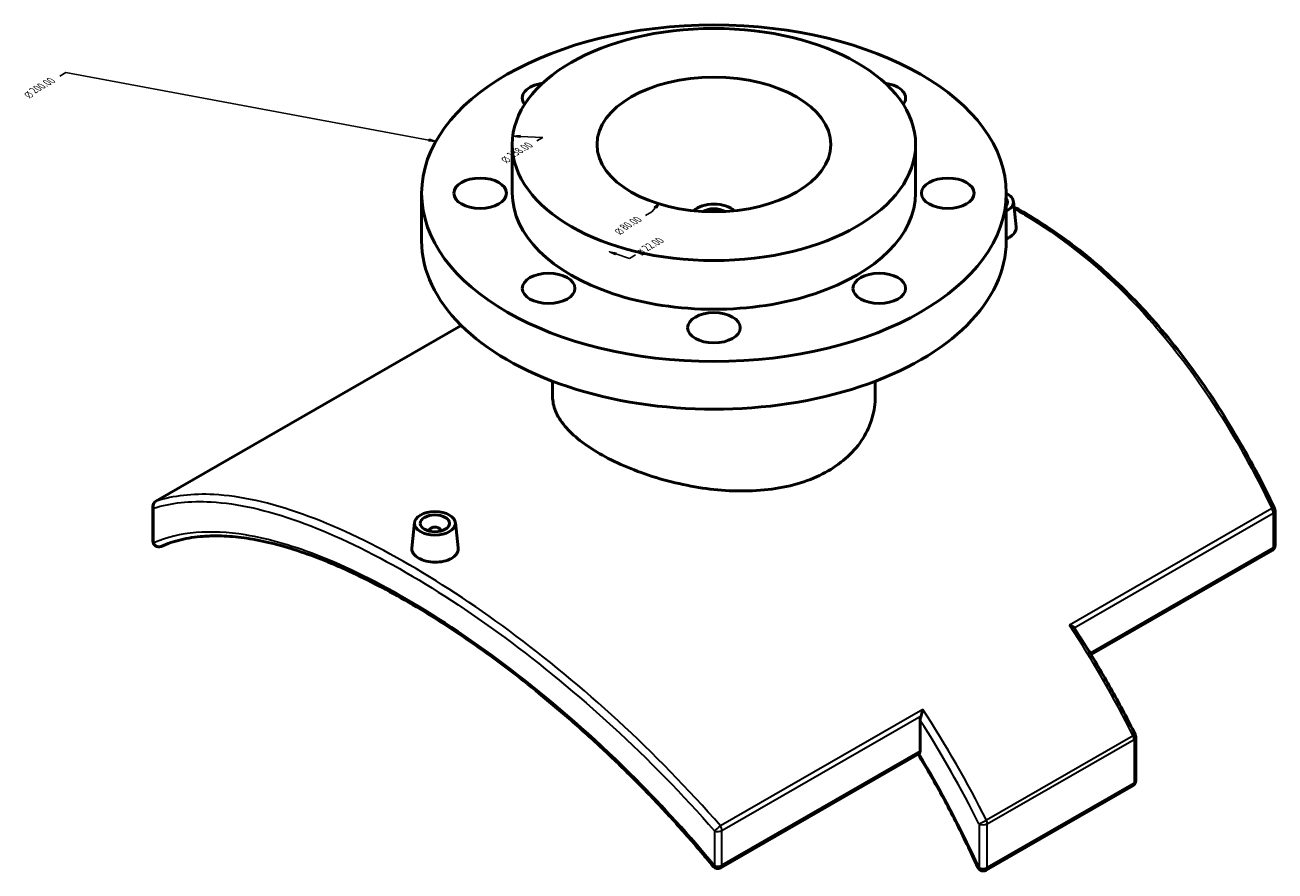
# Model space of a CAD drawing. Header units: millimetres. Extents: x -203 to 1359, y -251 to 1174.
# Tile 7 of 7: x 931 to 1359, y 885 to 1174. Entities that reach past the tile are written whole.
import ezdxf

# ---------------------------------------------------------------- set-up
doc = ezdxf.new("R2010")
doc.units = ezdxf.units.MM
for name, color, linetype, lineweight in [('Dimension (ANSI)', 7, 'Continuous', 25), ('Visible (ANSI)', 7, 'Continuous', 50), ('Visible Narrow (ANSI)', 7, 'Continuous', 35)]:
    doc.layers.add(name, color=color, linetype=linetype, lineweight=lineweight)
doc.styles.add('Note Text (ANSI)', font='tahoma.ttf')
doc.styles.add('Text Style15', font='AIGDT___.TTF')

msp = doc.modelspace()

# ---------------------------------------------------------------- linework, layer by layer
at = {"layer": 'Dimension (ANSI)'}
for p, q in [((945.094, 1157.982), (942.976, 1156.759)), ((1069.289, 1134.845), (945.094, 1157.982)), ((1069.443, 1135.119), (1069.135, 1134.571)), ((1069.135, 1134.571), (1071.667, 1134.402)), ((1069.289, 1134.845), (1071.667, 1134.402)), ((1071.667, 1134.402), (1069.443, 1135.119)), ((1100.522, 1136.408), (1097.992, 1136.225)), ((1100.486, 1136.121), (1097.992, 1136.225)), ((1097.992, 1136.225), (1100.45, 1135.833)), ((1100.45, 1135.833), (1100.522, 1136.408)), ((1100.486, 1136.121), (1108.294, 1135.795)), ((1108.294, 1135.795), (1106.175, 1134.572)), ((1148.013, 1113.022), (1146.397, 1111.887)), ((1146.838, 1111.751), (1148.013, 1113.022)), ((1147.279, 1111.616), (1148.013, 1113.022)), ((1145.507, 1110.312), (1143.388, 1109.089)), ((1146.838, 1111.751), (1145.507, 1110.312)), ((1146.397, 1111.887), (1147.279, 1111.616))]:
    msp.add_line(p, q, dxfattribs=at)
at = {"layer": 'Dimension (ANSI)', "color": 6, "true_color": 0xff00ff}
for p, q in [((1133.219, 1095.903), (1131.052, 1096.621)), ((1133.468, 1096.152), (1131.052, 1096.621)), ((1131.052, 1096.621), (1132.969, 1095.653)), ((1132.969, 1095.653), (1133.468, 1096.152)), ((1133.219, 1095.903), (1137.882, 1094.357)), ((1137.882, 1094.357), (1140, 1095.58))]:
    msp.add_line(p, q, dxfattribs=at)
at = {"layer": 'Dimension (ANSI)', "flags": 128}
for points in [[(1069.135, 1134.571), (1071.667, 1134.402), (1069.443, 1135.119), (1069.135, 1134.571)], [(1100.522, 1136.408), (1097.992, 1136.225), (1100.45, 1135.833), (1100.522, 1136.408)], [(1147.279, 1111.616), (1148.013, 1113.022), (1146.397, 1111.887), (1147.279, 1111.616)]]:
    msp.add_lwpolyline(points, dxfattribs=at)
at = {"layer": 'Dimension (ANSI)', "color": 6, "true_color": 0xff00ff, "flags": 128}
msp.add_lwpolyline([(1133.468, 1096.152), (1131.052, 1096.621), (1132.969, 1095.653), (1133.468, 1096.152)], dxfattribs=at)
at = {"layer": 'Dimension (ANSI)'}
for points in [[(1069.135, 1134.571), (1071.667, 1134.402), (1069.443, 1135.119), (1069.135, 1134.571)], [(1100.522, 1136.408), (1097.992, 1136.225), (1100.45, 1135.833), (1100.522, 1136.408)], [(1147.279, 1111.616), (1148.013, 1113.022), (1146.397, 1111.887), (1147.279, 1111.616)]]:
    msp.add_solid(points, dxfattribs=at)
at = {"layer": 'Dimension (ANSI)', "color": 6, "true_color": 0xff00ff}
msp.add_solid([(1133.468, 1096.152), (1131.052, 1096.621), (1132.969, 1095.653), (1133.468, 1096.152)], dxfattribs=at)
at = {"layer": 'Visible (ANSI)'}
for p, q in [((1097.812, 1116.676), (1097.812, 1133.354)), ((1235.812, 1116.676), (1235.812, 1133.354)), ((1066.812, 1100.325), (1066.812, 1116.676)), ((1266.812, 1100.325), (1266.812, 1116.676)), ((1269.258, 1113.85), (1270.189, 1105.165)), ((975.856, 1011.208), (1080.356, 1071.386)), ((1111.612, 1047.043), (1111.612, 1052.307)), ((1222.012, 1047.043), (1222.012, 1052.307)), ((974.854, 997.612), (974.854, 1009.475)), ((1358.771, 996.098), (1358.771, 1007.962)), ((1064.366, 1003.907), (1063.433, 995.207)), ((1069.353, 1001.206), (1069.353, 1001.02)), ((1073.353, 1001.206), (1073.353, 1001.02)), ((1078.339, 1003.907), (1079.271, 995.222)), ((1357.769, 994.365), (1295.847, 958.707)), ((1237.346, 925.698), (1237.346, 936.2)), ((1311.117, 930.522), (1311.117, 915.548)), ((1236.932, 924.78), (1169.124, 885.732)), ((1259.911, 884.904), (1310.115, 913.815))]:
    msp.add_line(p, q, dxfattribs=at)
for centre, start, end in [((976.854, 1009.475), 119.93599, 180), ((1356.771, 1007.962), 0, 25.31469), ((976.854, 997.612), 180, 293.54483), ((1356.771, 996.098), 299.93599, 0), ((1309.117, 930.522), 0, 26.4692), ((1309.117, 915.548), 299.93599, 0), ((1168.126, 887.465), 219.23532, 299.93599), ((1258.913, 886.637), 204.0989, 299.93599)]:
    msp.add_arc(centre, 2, start, end, dxfattribs=at)
for centre, major_axis in [((1166.812, 1116.676), (-100, 0)), ((1166.812, 1133.354), (-69, 0)), ((1166.812, 1133.354), (-40, 0)), ((1086.812, 1116.676), (-9, 0)), ((1246.812, 1116.676), (-9, 0)), ((1110.244, 1084.101), (-9, 0)), ((1223.381, 1084.101), (-9, 0)), ((1166.812, 1070.607), (-9, 0)), ((1071.353, 1003.659), (-7, 0)), ((1071.353, 1003.659), (-5, 0))]:
    msp.add_ellipse(centre, major_axis=major_axis, ratio=0.5758617, dxfattribs=at)
for centre, major_axis, ratio, start_param, end_param in [((1110.244, 1149.252), (-9, 0), 0.5758617, 4.9445476, 6.7137813), ((1223.381, 1149.252), (9, 0), 0.5758617, 5.8525893, 7.621823), ((1166.812, 1116.676), (-69, 0), 0.5758617, 0, 3.1415927), ((1262.272, 1113.602), (7, 0), 0.5758617, 5.4182048, 7.148166), ((1166.812, 1108.337), (-8, 0), 0.5758617, 3.671383, 5.7533949), ((1262.272, 1113.602), (5, 0), 0.5758617, 5.8511536, 6.715217), ((1166.812, 1108.337), (-5.2, 0), 0.5758617, 3.9109306, 5.5138473), ((1166.812, 1100.325), (-100, 0), 0.5758617, 0, 3.1415927), ((1071.353, 1001.206), (-2, 0), 0.5758617, 2.9729035, 6.4518745), ((1235.932, 926.512), (0.998, -1.733), 0.5780931, 0.0487726, 0.7873319)]:
    msp.add_ellipse(centre, major_axis=major_axis, ratio=ratio, start_param=start_param, end_param=end_param, dxfattribs=at)
for points, knots in [([(1358.579, 1008.817), (1356.498, 1013.217), (1354.332, 1017.551), (1349.83, 1026.069), (1347.495, 1030.252), (1342.655, 1038.444), (1340.151, 1042.453), (1334.979, 1050.273), (1332.31, 1054.085), (1326.813, 1061.487), (1323.985, 1065.079), (1318.176, 1072.019), (1315.195, 1075.369), (1309.09, 1081.806), (1305.965, 1084.893), (1299.584, 1090.786), (1296.326, 1093.591), (1289.693, 1098.903), (1286.317, 1101.41), (1279.462, 1106.108), (1275.983, 1108.3), (1271.463, 1110.903), (1270.461, 1111.465), (1269.455, 1112.013)], [0, 0, 0, 0, 1.4744931, 1.4744931, 2.9489863, 2.9489863, 4.4234794, 4.4234794, 5.8979725, 5.8979725, 7.3724656, 7.3724656, 8.8469588, 8.8469588, 10.3214519, 10.3214519, 11.795945, 11.795945, 13.2704381, 13.2704381, 14.7449313, 14.7449313, 15.1630584, 15.1630584, 15.1630584, 15.1630584]), ([(1270.189, 1105.165), (1270.2, 1105.067), (1270.205, 1104.97), (1270.207, 1104.286), (1270.009, 1103.657), (1269.201, 1102.509), (1268.591, 1101.988), (1267.886, 1101.583)], [6.52667204, 6.52667204, 6.52667204, 6.52667204, 6.57535396, 6.57535396, 6.87429383, 6.87429383, 7.17323369, 7.17323369, 7.17323369, 7.17323369]), ([(1111.612, 1047.043), (1111.612, 1045.424), (1111.941, 1043.747), (1113.331, 1040.362), (1114.391, 1038.654), (1117.201, 1035.287), (1118.953, 1033.626), (1123.012, 1030.435), (1125.318, 1028.905), (1130.242, 1026.069), (1133.022, 1024.67), (1139.066, 1022.044), (1142.331, 1020.816), (1149.131, 1018.648), (1152.673, 1017.707), (1159.787, 1016.194), (1163.359, 1015.624), (1170.266, 1014.887), (1173.838, 1014.694), (1180.952, 1014.773), (1184.493, 1015.046), (1191.293, 1016.101), (1194.557, 1016.885), (1200.602, 1018.923), (1203.382, 1020.177), (1208.307, 1023.013), (1210.613, 1024.688), (1214.671, 1028.467), (1216.423, 1030.573), (1219.233, 1035.051), (1220.293, 1037.428), (1221.683, 1042.246), (1222.012, 1044.686), (1222.012, 1047.043)], [4.179185, 4.179185, 4.179185, 4.179185, 5.2238182, 5.2238182, 6.2684514, 6.2684514, 7.3130847, 7.3130847, 8.3577179, 8.3577179, 9.4023511, 9.4023511, 10.4469843, 10.4469843, 11.4916175, 11.4916175, 12.5362507, 12.5362507, 13.581047, 13.581047, 14.6258433, 14.6258433, 15.6706395, 15.6706395, 16.7154358, 16.7154358, 17.760232, 17.760232, 18.8050283, 18.8050283, 19.8498245, 19.8498245, 20.8946208, 20.8946208, 20.8946208, 20.8946208]), ([(1166.577, 886.2), (1163.454, 890.024), (1160.251, 893.793), (1153.71, 901.208), (1150.37, 904.854), (1143.58, 912.008), (1140.128, 915.517), (1133.137, 922.382), (1129.598, 925.739), (1122.459, 932.287), (1118.858, 935.477), (1111.62, 941.676), (1107.983, 944.685), (1100.697, 950.506), (1097.049, 953.318), (1089.766, 958.732), (1086.132, 961.333), (1078.903, 966.309), (1075.308, 968.684), (1068.182, 973.194), (1064.65, 975.33), (1057.673, 979.347), (1054.227, 981.23), (1047.443, 984.731), (1044.104, 986.35), (1037.553, 989.313), (1034.341, 990.657), (1028.058, 993.064), (1024.989, 994.126), (1019.008, 995.962), (1016.096, 996.735), (1010.442, 997.99), (1007.7, 998.471), (1002.396, 999.139), (999.833, 999.325), (995.511, 999.395), (993.711, 999.342), (989.343, 999.003), (986.841, 998.615), (982.073, 997.472), (979.806, 996.717), (977.653, 995.778)], [0, 0, 0, 0, 1.4908196, 1.4908196, 2.9816392, 2.9816392, 4.4724588, 4.4724588, 5.9632784, 5.9632784, 7.4540979, 7.4540979, 8.9449175, 8.9449175, 10.4357371, 10.4357371, 11.9265567, 11.9265567, 13.4173763, 13.4173763, 14.9081959, 14.9081959, 16.3990155, 16.3990155, 17.8898351, 17.8898351, 19.3806547, 19.3806547, 20.8714742, 20.8714742, 22.3622938, 22.3622938, 23.8531134, 23.8531134, 25.343933, 25.343933, 26.4620477, 26.4620477, 28.1392197, 28.1392197, 29.8163918, 29.8163918, 29.8163918, 29.8163918]), ([(1076.967, 991.64), (1076.263, 991.234), (1075.37, 990.889), (1073.415, 990.446), (1072.352, 990.348), (1070.359, 990.38), (1069.297, 990.511), (1067.343, 991.001), (1066.452, 991.359), (1065.043, 992.171), (1064.432, 992.678), (1063.621, 993.78), (1063.42, 994.376), (1063.419, 995.025), (1063.424, 995.116), (1063.434, 995.207)], [0, 0, 0, 0, 0.2989399, 0.2989399, 0.5978797, 0.5978797, 0.8967093, 0.8967093, 1.1955389, 1.1955389, 1.4943686, 1.4943686, 1.7931982, 1.7931982, 1.8413912, 1.8413912, 1.8413912, 1.8413912]), ([(1079.27, 995.222), (1079.281, 995.124), (1079.286, 995.027), (1079.288, 994.343), (1079.09, 993.715), (1078.282, 992.566), (1077.672, 992.046), (1076.967, 991.64)], [4.13559414, 4.13559414, 4.13559414, 4.13559414, 4.18427607, 4.18427607, 4.48321593, 4.48321593, 4.78215579, 4.78215579, 4.78215579, 4.78215579]), ([(1288.449, 968.847), (1288.451, 968.846), (1288.454, 968.845), (1288.72, 968.753), (1288.97, 968.65), (1289.411, 968.428), (1289.607, 968.31), (1289.882, 968.097), (1289.979, 968.006), (1290.054, 967.914)], [-0.00089609, -0.00089609, -0.00089609, -0.00089609, 0, 0, 0.08938024, 0.08938024, 0.17454317, 0.17454317, 0.23379527, 0.23379527, 0.23379527, 0.23379527]), ([(1290.117, 967.826), (1291.637, 965.484), (1293.132, 963.122), (1296.07, 958.361), (1297.512, 955.962), (1300.344, 951.131), (1301.732, 948.699), (1304.453, 943.806), (1305.785, 941.345), (1308.391, 936.398), (1309.664, 933.911), (1310.908, 931.414)], [5.40803007, 5.40803007, 5.40803007, 5.40803007, 5.44725089, 5.44725089, 5.48647171, 5.48647171, 5.52569254, 5.52569254, 5.56491336, 5.56491336, 5.60413418, 5.60413418, 5.60413418, 5.60413418]), ([(1237.671, 937.748), (1237.59, 937.553), (1237.523, 937.349), (1237.394, 936.853), (1237.346, 936.486), (1237.346, 936.2)], [-1.19476627, -1.19476627, -1.19476627, -1.19476627, -1.13536285, -1.13536285, -1.03037949, -1.03037949, -1.03037949, -1.03037949]), ([(1237.671, 937.748), (1237.794, 938.043), (1237.9, 938.359), (1238.106, 939.099), (1238.192, 939.531), (1238.243, 939.931), (1238.244, 939.933), (1238.244, 939.936)], [0, 0, 0, 0, 0.09740946, 0.09740946, 0.23190541, 0.23190541, 0.23279411, 0.23279411, 0.23279411, 0.23279411]), ([(1236.659, 924.623), (1238.143, 922.192), (1239.598, 919.741), (1242.499, 914.713), (1243.943, 912.135), (1246.763, 906.947), (1248.138, 904.336), (1250.819, 899.087), (1252.125, 896.449), (1254.661, 891.15), (1255.893, 888.49), (1257.087, 885.821)], [5.45565805, 5.45565805, 5.45565805, 5.45565805, 5.4982281, 5.4982281, 5.54235909, 5.54235909, 5.58649008, 5.58649008, 5.63062107, 5.63062107, 5.67475206, 5.67475206, 5.67475206, 5.67475206])]:
    msp.add_open_spline(points, degree=3, knots=knots, dxfattribs=at)
for points in [[(1267.886, 1101.583), (1267.564, 1101.397), (1267.202, 1101.224), (1266.811, 1101.07)], [(1290.117, 967.826), (1290.097, 967.857), (1290.076, 967.886), (1290.054, 967.914)], [(1236.932, 924.78), (1236.947, 924.788), (1236.962, 924.798), (1236.978, 924.809)]]:
    msp.add_open_spline(points, degree=3, dxfattribs=at)
at = {"layer": 'Visible Narrow (ANSI)'}
for p, q in [((975.956, 1011.255), (1080.363, 1071.38)), ((975.17, 996.99), (975.17, 1008.853)), ((1357.669, 1008.708), (1288.449, 968.847)), ((1290.054, 967.914), (1358.185, 1007.148)), ((1358.185, 1007.148), (1358.185, 995.284)), ((1358.185, 995.284), (1295.541, 959.21)), ((1238.244, 939.936), (1169.024, 900.075)), ((1169.54, 898.514), (1237.671, 937.748)), ((1310.218, 930.916), (1260.013, 902.005)), ((1260.327, 900.797), (1310.532, 929.708)), ((1310.532, 929.708), (1310.532, 914.734)), ((1237.346, 925.698), (1169.54, 886.651)), ((1310.532, 914.734), (1260.327, 885.823)), ((1167.046, 898.359), (1167.046, 886.496)), ((1169.54, 886.651), (1169.54, 898.514)), ((1257.499, 900.797), (1257.499, 885.823)), ((1260.327, 885.823), (1260.327, 900.797))]:
    msp.add_line(p, q, dxfattribs=at)
for centre, major_axis, ratio, start_param, end_param in [((976.854, 1009.475), (-0.606, 1.906), 0.8971645, 0.1770529, 1.6118477), ((976.854, 1009.475), (-2, 0), 0.5758617, 0, 0.5702176), ((976.854, 1009.475), (-0.998, 1.733), 0.5780931, 6.187699, 6.2831853), ((1356.771, 1007.962), (1.808, 0.855), 0.1760543, 0, 0.969902), ((1356.771, 1007.962), (0.998, -1.733), 0.5780931, 0.7873319, 1.6701501), ((1356.771, 1007.962), (2, 0), 0.5758617, 5.4977871, 6.2831853), ((976.854, 997.612), (-2, 0), 0.5758617, 0, 0.5702176), ((976.854, 997.612), (0.799, -1.833), 0.8970614, 4.6610814, 6.2831853), ((1356.771, 996.098), (0.998, -1.733), 0.5780931, 0, 0.7873319), ((1356.771, 996.098), (2, 0), 0.5758617, 5.4977871, 6.2831853), ((1191.914, 888.647), (107.292, -186.315), 0.5780931, 1.466383, 1.6701501), ((1141.71, 859.736), (-107.292, 186.315), 0.5780931, 4.6079757, 4.8117427), ((1140.296, 858.922), (106.294, -184.582), 0.5780931, 1.466383, 1.657934), ((1309.117, 930.522), (1.79, 0.891), 0.0850435, 5.3313571, 6.2831853), ((1309.117, 930.522), (0.998, -1.733), 0.5780931, 0.7873319, 1.466383), ((1309.117, 930.522), (2, 0), 0.5758617, 5.4977871, 6.2831853), ((1140.296, 858.922), (-100.805, 175.05), 0.5780931, 4.5373578, 4.756211), ((1309.117, 915.548), (2, 0), 0.5758617, 5.4977871, 6.2831853), ((1309.117, 915.548), (0.998, -1.733), 0.5780931, 0, 0.7873319), ((1168.126, 899.329), (1.509, 1.313), 0.0164406, 3.9007229, 5.3355177), ((1168.126, 899.329), (-2, 0), 0.5758617, 1.0005787, 2.3561945), ((1168.126, 899.329), (-0.998, 1.733), 0.5780931, 3.9289245, 4.8117427), ((1258.913, 901.612), (-1.79, -0.891), 0.0850435, 0.6189681, 2.1897644), ((1258.913, 901.612), (2, 0), 0.5758617, 3.9269908, 5.4977871), ((1258.913, 901.612), (-0.998, 1.733), 0.5780931, 3.9289245, 4.6079757), ((1168.126, 887.465), (-1.549, -1.265), 0.0493866, 0, 0.7601615), ((1168.126, 887.465), (2, 0), 0.5758617, 4.1421714, 5.4977871), ((1168.126, 887.465), (0.998, -1.733), 0.5780931, 0, 0.7873319), ((1258.913, 886.637), (-1.826, -0.817), 0.1420922, 0, 0.6236709), ((1258.913, 886.637), (-2, 0), 0.5758617, 0.7853982, 2.3561945), ((1258.913, 886.637), (0.998, -1.733), 0.5780931, 0, 0.7873319)]:
    msp.add_ellipse(centre, major_axis=major_axis, ratio=ratio, start_param=start_param, end_param=end_param, dxfattribs=at)
for points, knots in [([(1269.529, 1111.324), (1270.702, 1110.672), (1271.871, 1110.001), (1285.159, 1102.136), (1296.768, 1092.987), (1318.587, 1071.127), (1328.756, 1058.341), (1345.143, 1033.14), (1351.746, 1021.187), (1357.669, 1008.708)], [-15.0153599, -15.0153599, -15.0153599, -15.0153599, -14.5243845, -14.5243845, -9.4103208, -9.4103208, -4.1709955, -4.1709955, 0, 0, 0, 0]), ([(1169.024, 900.075), (1158.006, 912.768), (1146.211, 924.825), (1121.865, 947.249), (1109.313, 957.605), (1084.542, 975.935), (1072.327, 983.933), (1048.465, 997.482), (1036.856, 1002.942), (1015.037, 1010.746), (1004.868, 1013.013), (988.481, 1013.884), (981.878, 1013.143), (975.956, 1011.255)], [-29.4898625, -29.4898625, -29.4898625, -29.4898625, -24.4923555, -24.4923555, -19.4752063, -19.4752063, -14.5243703, -14.5243703, -9.4103116, -9.4103116, -4.1709851, -4.1709851, 0, 0, 0, 0]), ([(975.17, 1008.853), (981.041, 1010.698), (987.589, 1011.406), (1003.845, 1010.486), (1013.937, 1008.209), (1035.603, 1000.42), (1047.136, 994.986), (1070.85, 981.518), (1082.994, 973.576), (1107.627, 955.388), (1120.113, 945.117), (1144.339, 922.886), (1156.078, 910.937), (1167.046, 898.359)], [0, 0, 0, 0, 4.1709851, 4.1709851, 9.4103116, 9.4103116, 14.5243703, 14.5243703, 19.4752063, 19.4752063, 24.4923555, 24.4923555, 29.4898625, 29.4898625, 29.4898625, 29.4898625]), ([(1167.046, 886.496), (1158.623, 896.787), (1149.626, 906.681), (1127.996, 928.37), (1115.115, 939.777), (1090.015, 959.537), (1077.805, 968.025), (1054.385, 982.174), (1043.168, 987.877), (1023.35, 995.819), (1014.596, 998.376), (994.448, 1001.642), (983.942, 1000.775), (975.17, 996.99)], [0, 0, 0, 0, 3.9873248, 3.9873248, 9.2318289, 9.2318289, 14.1720052, 14.1720052, 19.0298583, 19.0298583, 23.3412386, 23.3412386, 29.8163918, 29.8163918, 29.8163918, 29.8163918])]:
    msp.add_open_spline(points, degree=3, knots=knots, dxfattribs=at)

# ---------------------------------------------------------------- texts
at = {"layer": 'Dimension (ANSI)', "char_height": 3.048, "attachment_point": 7, "rotation": 30}
for s, insert, style in [('{\\Q-30.128;\\W0.815;\\H0.816x;200.00}', (934.677, 1150.719), 'Note Text (ANSI)'), ('{\\Q-30.128;\\W0.815;\\H0.816x;n}', (932.73, 1149.024), 'Text Style15'), ('{\\Q-30.128;\\W0.815;\\H0.816x;138.00}', (1098.047, 1128.626), 'Note Text (ANSI)'), ('{\\Q-30.128;\\W0.815;\\H0.816x;n}', (1095.929, 1126.837), 'Text Style15'), ('{\\Q-30.128;\\W0.815;\\H0.816x;80.00}', (1136.658, 1103.951), 'Note Text (ANSI)'), ('{\\Q-30.128;\\W0.815;\\H0.816x;n}', (1134.758, 1102.286), 'Text Style15'), ('{\\Q-30.128;\\W0.815;\\H0.816x;22.00}', (1144.216, 1096.766), 'Note Text (ANSI)'), ('{\\Q-30.128;\\W0.815;\\H0.816x;n}', (1142.269, 1095.07), 'Text Style15')]:
    msp.add_mtext(s, dxfattribs=dict(at, insert=insert, style=style))

doc.saveas('drawing.dxf')
